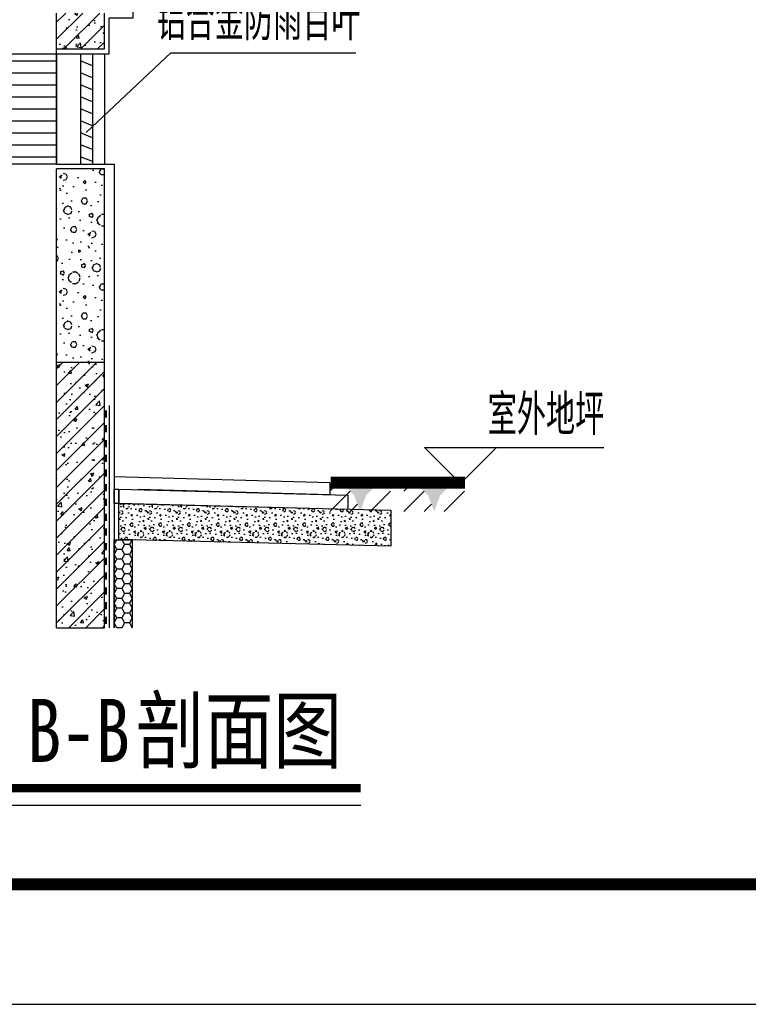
# Model space of a CAD drawing. Extents: x 797781 to 1255204, y 21234 to 1024248.
# Tile 141 of 256: x 934713 to 940791, y 163355 to 171571. Entities that reach past the tile are written whole.
import ezdxf

# ---------------------------------------------------------------- set-up
doc = ezdxf.new("R2010")
doc.units = 0
doc.header["$LTSCALE"] = 1000
doc.header["$MEASUREMENT"] = 0
for name, color, linetype in [('230303生产综合楼-平面图_t8$0$DIM_SYMB', 3, 'Continuous'), ('230303生产综合楼-平面图_t8$0$PUB_TITLE', 4, 'Continuous'), ('3T_BAR', 7, 'Continuous'), ('DIM_ELEV', 3, 'Continuous'), ('DIM_LEAD', 3, 'Continuous'), ('PUB_HATCH', 8, 'Continuous'), ('PUB_TEXT', 7, 'Continuous'), ('STAIR', 2, 'Continuous'), ('SURFACE', 6, 'Continuous'), ('WALL', 40, 'Continuous'), ('WINDOW', 4, 'Continuous')]:
    doc.layers.add(name, color=color, linetype=linetype)
doc.styles.add('230303生产综合楼-平面图_t8$0$-黑体', font='simhei.ttf', dxfattribs={"width": 0.8})
doc.styles.add('_TCH_DIM', font='SIMPLEX', dxfattribs={"bigfont": 'GBCBIG'})

# ---------------------------------------------------------------- blocks, each defined once
blk = doc.blocks.new('$LinePat$自然土壤')
at = {"color": 0}
for p, q in [((0, -90.00000000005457), (70.98591549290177, -19.01408450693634)), ((0, -300), (210.7368421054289, -89.26315789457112)), ((420.0000000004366, -300), (629.9999999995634, -90.00000000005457)), ((210.0000000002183, -300), (286.3636363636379, -223.6363636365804))]:
    blk.add_line(p, q, dxfattribs=at)
for points in [[(0, 0), (629.9999999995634, 0), (168.0000000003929, -44.99999999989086), (462.0000000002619, -44.99999999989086)], [(168.0000000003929, -44.99999999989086), (462.0000000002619, -44.99999999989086), (252.0000000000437, -131.9999999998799), (377.9999999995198, -131.9999999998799)], [(252.0000000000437, -131.9999999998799), (377.9999999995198, -131.9999999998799), (314.9999999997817, -300)]]:
    blk.add_solid(points, dxfattribs=at)
blk = doc.blocks.new('$LinePat$防水层1')
at = {"color": 0}
blk.add_solid([(150, 0), (450, 0), (150, -100), (450, -100)], dxfattribs=at)
at = {"layer": 'Defpoints'}
for p in [(0, 0), (600, 0)]:
    blk.add_point(p, dxfattribs=at)
blk = doc.blocks.new('$LinePat$聚苯板')
at = {"color": 0}
for p, q in [((14.84614977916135, -8.571428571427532), (0, 0)), ((29.6922995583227, 0), (14.84614977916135, -8.571428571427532)), ((14.84614977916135, -25.71428571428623), (0, -34.28571428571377)), ((14.84614977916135, -8.571428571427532), (14.84614977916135, -25.71428571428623)), ((29.6922995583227, -34.28571428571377), (14.84614977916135, -25.71428571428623)), ((0, -34.28571428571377), (0, -51.42857142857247)), ((0, -51.42857142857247), (14.84614977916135, -60)), ((14.84614977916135, -60), (29.6922995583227, -51.42857142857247))]:
    blk.add_line(p, q, dxfattribs=at)
blk = doc.blocks.new('A$C2F207896')
at = {"layer": 'PUB_HATCH'}
h = blk.add_hatch(dxfattribs=at)
h.set_pattern_fill('钢筋混凝土', color=256, scale=20, style=0)
h.set_pattern_definition([(45, (0, 809.3949615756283), (-35.35533905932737, 35.35533905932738), []), (49.99999999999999, (0, 809.3949615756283), (143.4520365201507, -12.55042699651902), [15, -165]), (355, (0, 809.3949615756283), (-27.7502667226, 150.4384267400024), [12, -132]), (100.4514, (11.954336, 808.3490935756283), (115.7018763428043, 137.8879084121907), [12.748038, -140.2284224]), (46.18420000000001, (0, 849.3949615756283), (213.4482097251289, -33.10380286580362), [22.49999999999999, -247.4999999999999]), (96.63560000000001, (17.787349, 846.6363001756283), (186.9325411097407, 194.8235741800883), [19.1220576, -210.3426]), (351.1842, (0, 849.3949615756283), (186.9323890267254, 194.8237201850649), [18, -198]), (21, (20, 839.3949615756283), (119.3814104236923, -80.52377813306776), [15, -165]), (326.0000000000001, (20, 839.3949615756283), (48.66306638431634, 145.0300090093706), [12, -132]), (71.4514, (29.9484466, 832.6846403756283), (168.044525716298, 64.50609934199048), [12.748038, -140.2284224]), (37.5, (0, 809.3949615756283), (2.431971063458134, 66.5787707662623), [0, -130.4, 0, -134, 0, -132.5]), (7.5, (0, 809.3949615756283), (52.61390748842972, 78.88234237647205), [0, -76.39999999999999, 0, -127.4, 0, -50.5]), (327.5, (-44.6, 809.3949615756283), (106.7644872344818, -4.510974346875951), [0, -50, 0, -156, 0, -207]), (317.5, (-64.6, 809.3949615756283), (116.6372338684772, 20.02099646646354), [0, -65, 0, -103.6, 0, -147])])
h.paths.add_polyline_path([(3109.987178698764, 2414.394544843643), (3109.987178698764, 2564.394544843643), (2909.987178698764, 2564.394544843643), (2909.987178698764, 2414.394544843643)])
h = blk.add_hatch(dxfattribs=at)
h.set_pattern_fill('加气混凝土', color=256, scale=20)
h.set_pattern_definition([(0, (919.3928127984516, -73.20000000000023), (120, 240), [0, -240]), (0, (778.9928127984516, -105.6000000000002), (120, 240), [0, -240]), (0, (856.9928127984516, -108.0000000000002), (120, 240), [0, -240]), (0, (942.1928127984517, -37.20000000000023), (120, 240), [0, -240]), (0, (842.5928127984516, -120.0000000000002), (120, 240), [0, -240]), (0, (966.1928127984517, 113.9999999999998), (120, 240), [0, -240]), (0, (892.9928127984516, 94.79999999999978), (120, 240), [0, -240]), (0, (931.3928127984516, 64.79999999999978), (120, 240), [0, -240]), (0, (735.7928127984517, 59.99999999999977), (120, 240), [0, -240]), (0, (853.3928127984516, 49.19999999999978), (120, 240), [0, -240]), (0, (807.7928127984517, -12.00000000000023), (120, 240), [0, -240]), (0, (810.1928127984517, -102.0000000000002), (120, 240), [0, -240]), (0, (900.1928127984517, -111.6000000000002), (120, 240), [0, -240]), (0, (966.1928127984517, -6.000000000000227), (120, 240), [0, -240]), (0, (741.7928127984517, -43.20000000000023), (120, 240), [0, -240]), (0, (762.1928127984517, -2.400000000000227), (120, 240), [0, -240]), (0, (855.7928127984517, -19.20000000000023), (120, 240), [0, -240]), (0, (822.1928127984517, -54.00000000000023), (120, 240), [0, -240]), (0, (802.9928127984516, 25.19999999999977), (120, 240), [0, -240]), (0, (832.9928127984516, 115.1999999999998), (120, 240), [0, -240]), (0, (751.3928127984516, -93.60000000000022), (120, 240), [0, -240]), (0, (883.3928127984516, 65.99999999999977), (120, 240), [0, -240]), (0, (771.7928127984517, 69.59999999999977), (120, 240), [0, -240]), (0, (752.5928127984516, 100.7999999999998), (120, 240), [0, -240]), (130.601294, (951.4499559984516, 38.85714239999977), (-599.9999933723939, 720.0000031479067), [10.5366216, -4414.844400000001]), (18.4349488, (934.3070991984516, 43.42857119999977), (599.9999977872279, 239.9999982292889), [10.842096, -1507.05116]), (90, (934.3070991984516, 33.14285759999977), (120, 240), [10.2857136, -469.71426]), (161.565051, (944.5928127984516, 29.71428479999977), (-600.0000030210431, 239.9999821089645), [10.842096, -1507.05116]), (53.1301023, (944.5928127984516, 29.71428479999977), (120.000000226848, 239.9999998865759), [11.428572, -1188.5714]), (135, (953.7356703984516, -92.57140800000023), (-120.0000145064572, 239.9999837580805), [9.697464, -669.12504]), (45, (940.0213839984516, -92.57140800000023), (119.9999992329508, 239.999999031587), [9.697464, -669.12504]), (135, (946.8785271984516, -99.42856800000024), (-120.0000145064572, 239.9999837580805), [9.697464, -669.12504]), (45, (946.8785271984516, -99.42856800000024), (119.9999992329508, 239.999999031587), [9.697464, -669.12504]), (116.565051, (838.3071087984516, 68.57142959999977), (-2.0877194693e-05, 479.9999869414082), [12.7775304, -255.5506]), (180, (832.5928287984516, 79.99999919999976), (-120, 240), [13.7142864, -226.2857]), (63.43494880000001, (813.1642527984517, 68.57142959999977), (1.0864581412e-06, 479.9999976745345), [12.7775304, -255.5506]), (116.565051, (818.8785327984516, 57.14285759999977), (-2.0877194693e-05, 479.9999869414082), [12.7775304, -255.5506]), (0, (818.8785327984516, 57.14285759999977), (120, 240), [13.7142864, -226.2857]), (63.43494880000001, (832.5928287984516, 57.14285759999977), (1.0864581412e-06, 479.9999976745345), [12.7775304, -255.5506]), (107.102728, (928.5928119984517, -12.57141600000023), (-359.9999862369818, 1200.000001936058), [15.5445384, -6513.161]), (143.972626, (924.0213831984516, 2.285714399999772), (-2279.999971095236, 1679.999998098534), [15.5445384, -3248.808]), (180, (911.4499551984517, 11.42857199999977), (-120, 240), [14.8571424, -225.14284]), (36.02737329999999, (884.0213847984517, 2.285714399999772), (2279.999983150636, 1679.999981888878), [15.5445384, -3248.808]), (71.56505109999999, (879.4499559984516, -11.42856000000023), (360.0000018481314, 1199.999997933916), [14.4561264, -1503.43712]), (107.102728, (884.0213847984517, -26.28571200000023), (-359.9999862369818, 1200.000001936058), [15.5445384, -6513.161]), (143.972626, (896.5928127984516, -35.42856000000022), (-2279.999971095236, 1679.999998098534), [15.5445384, -3248.808]), (0, (896.5928127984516, -35.42856000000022), (120, 240), [14.8571424, -225.14284]), (36.02737329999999, (911.4499551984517, -35.42856000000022), (2279.999983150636, 1679.999981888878), [15.5445384, -3248.808]), (71.56505109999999, (924.0213831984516, -26.28571200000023), (360.0000018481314, 1199.999997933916), [14.4561264, -1503.43712]), (150.255118, (930.8785263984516, 99.42857039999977), (-360.0000008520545, 239.9999970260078), [9.214008, -1925.72784]), (90, (922.8785271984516, 94.85714399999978), (120, 240), [9.1428576, -470.8571]), (29.7448813, (922.8785271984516, 94.85714399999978), (360.0000002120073, 239.9999988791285), [9.214008, -1925.72784]), (116.565051, (874.8785271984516, -70.85714400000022), (-2.0877194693e-05, 479.9999869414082), [12.7775304, -255.5506]), (168.690067, (869.1642423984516, -59.42856000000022), (-1080.00000080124, 239.9999939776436), [11.6549016, -2435.8742]), (41.18592510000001, (848.5928127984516, -65.14284000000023), (2999.999981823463, 2639.999976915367), [12.1487376, -5090.3208]), (90, (848.5928127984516, -76.57142400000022), (120, 240), [11.428572, -468.5714]), (138.814074, (857.7356703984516, -84.57141600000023), (-2999.999946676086, 2640.00001681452), [12.1487376, -5090.3208]), (16.6992442, (857.7356703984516, -84.57141600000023), (3959.999970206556, 1199.999987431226), [11.93178, -4999.415]), (60.94539590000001, (869.1642423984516, -81.14284800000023), (119.9999996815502, 239.9999978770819), [11.7664344, -4930.1358]), (109.983106, (774.3071007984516, 29.71428479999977), (-600.0000022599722, 1679.999995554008), [13.3768008, -5604.878999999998]), (155.556045, (769.7356767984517, 42.28571519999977), (-1560.000005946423, 719.9999850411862), [13.8091944, -5786.052599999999]), (24.4439547, (744.5928207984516, 42.28571519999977), (1560.000000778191, 719.9999965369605), [13.8091944, -5786.052599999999]), (70.0168934, (740.0213967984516, 29.71428479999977), (600.0000018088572, 1679.99999583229), [13.3768008, -5604.879]), (109.983106, (744.5928207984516, 17.14285679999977), (-600.0000022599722, 1679.999995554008), [13.3768008, -5604.878999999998]), (160.016893, (757.1642607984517, 12.57142799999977), (-600.0000003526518, 239.9999890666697), [13.3768008, -2795.751]), (19.9831065, (757.1642607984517, 12.57142799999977), (599.9999967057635, 239.9999996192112), [13.3768008, -2795.751]), (70.0168934, (769.7356767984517, 17.14285679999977), (600.0000018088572, 1679.99999583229), [13.3768008, -5604.879]), (122.005383, (863.4499551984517, 7.999999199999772), (-120.000016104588, 239.9999877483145), [10.7816928, -2253.3736]), (18.4349488, (847.4499567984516, 13.71428639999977), (599.9999977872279, 239.9999982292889), [10.842096, -1507.05116]), (90, (847.4499567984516, 3.428570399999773), (120, 240), [10.2857136, -469.71426]), (161.565051, (857.7356703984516, -2.274e-13), (-600.0000030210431, 239.9999821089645), [10.842096, -1507.05116]), (54.46232220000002, (857.7356703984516, -2.274e-13), (839.9999987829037, 1199.999998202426), [9.831228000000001, -4119.2846]), (116.565051, (793.7356767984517, -50.28571200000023), (-2.0877194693e-05, 479.9999869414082), [12.7775304, -255.5506]), (180, (788.0213967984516, -38.85712800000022), (-120, 240), [12.571428, -227.42856]), (59.0362434, (768.5928207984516, -50.28571200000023), (120.0000003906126, 239.999998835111), [13.3278912, -2785.528799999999]), (120.963756, (775.4499567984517, -61.71427200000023), (-120.0000163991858, 239.9999889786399), [13.3278912, -2785.5288]), (0, (775.4499567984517, -61.71427200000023), (120, 240), [12.571428, -227.42856]), (63.43494880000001, (788.0213967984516, -61.71427200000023), (1.0864581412e-06, 479.9999976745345), [12.7775304, -255.5506])])
h.paths.add_polyline_path([(3109.987178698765, 1914.394544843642), (2909.987178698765, 1914.394544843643), (2909.987178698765, 1107.239991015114), (3109.987178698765, 1107.239991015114)])
h = blk.add_hatch(dxfattribs=at)
h.set_pattern_fill('钢筋混凝土', color=256, scale=20, style=0)
h.set_pattern_definition([(45, (0, 0), (-35.35533905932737, 35.35533905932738), []), (49.99999999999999, (0, 0), (143.4520365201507, -12.55042699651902), [15, -165]), (355, (0, 0), (-27.7502667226, 150.4384267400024), [12, -132]), (100.4514, (11.954336, -1.045868), (115.7018763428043, 137.8879084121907), [12.748038, -140.2284224]), (46.18420000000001, (0, 40), (213.4482097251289, -33.10380286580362), [22.5, -247.5]), (96.63560000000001, (17.787349, 37.2413386), (186.9325411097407, 194.8235741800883), [19.1220576, -210.3426]), (351.1842, (0, 40), (186.9323890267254, 194.8237201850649), [18, -198]), (21, (20, 30), (119.3814104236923, -80.52377813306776), [15, -165]), (326.0000000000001, (20, 30), (48.66306638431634, 145.0300090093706), [12, -132]), (71.4514, (29.9484466, 23.2896788), (168.044525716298, 64.50609934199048), [12.748038, -140.2284224]), (37.5, (0, 0), (2.431971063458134, 66.5787707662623), [0, -130.4, 0, -134, 0, -132.5]), (7.5, (0, 0), (52.61390748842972, 78.88234237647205), [0, -76.39999999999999, 0, -127.4, 0, -50.5]), (327.5, (-44.6, 0), (106.7644872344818, -4.510974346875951), [0, -50, 0, -156, 0, -207]), (317.5, (-64.6, 0), (116.6372338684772, 20.02099646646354), [0, -65, 0, -103.6, 0, -147])])
h.paths.add_polyline_path([(3109.987178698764, -0.0004167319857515), (3109.987178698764, 1107.239991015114), (2909.987178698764, 1107.239991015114), (2909.987178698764, -0.0004167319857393)])
h = blk.add_hatch(dxfattribs=at)
h.set_pattern_fill('加气混凝土', color=256, scale=10, style=0)
h.set_pattern_definition([(7e-15, (-96730.36024339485, -28712.48477218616), (60, 120), [0, -120]), (7e-15, (-96800.56024339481, -28728.68477218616), (60, 120), [0, -120]), (7e-15, (-96761.56024339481, -28729.88477218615), (60, 120), [0, -120]), (7e-15, (-96718.96024339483, -28694.48477218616), (60, 120), [0, -120]), (7e-15, (-96768.76024339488, -28735.88477218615), (60, 120), [0, -120]), (7e-15, (-96706.96024339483, -28618.88477218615), (60, 120), [0, -120]), (7e-15, (-96743.56024339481, -28628.48477218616), (60, 120), [0, -120]), (7e-15, (-96724.36024339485, -28643.48477218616), (60, 120), [0, -120]), (7e-15, (-96822.16024339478, -28645.88477218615), (60, 120), [0, -120]), (7e-15, (-96763.36024339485, -28651.28477218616), (60, 120), [0, -120]), (7e-15, (-96786.16024339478, -28681.88477218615), (60, 120), [0, -120]), (7e-15, (-96784.96024339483, -28726.88477218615), (60, 120), [0, -120]), (7e-15, (-96739.96024339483, -28731.68477218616), (60, 120), [0, -120]), (7e-15, (-96706.96024339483, -28678.88477218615), (60, 120), [0, -120]), (7e-15, (-96819.16024339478, -28697.48477218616), (60, 120), [0, -120]), (7e-15, (-96808.96024339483, -28677.08477218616), (60, 120), [0, -120]), (7e-15, (-96762.16024339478, -28685.48477218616), (60, 120), [0, -120]), (7e-15, (-96778.96024339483, -28702.88477218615), (60, 120), [0, -120]), (7e-15, (-96788.56024339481, -28663.28477218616), (60, 120), [0, -120]), (7e-15, (-96773.56024339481, -28618.28477218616), (60, 120), [0, -120]), (7e-15, (-96814.36024339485, -28722.68477218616), (60, 120), [0, -120]), (7e-15, (-96748.36024339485, -28642.88477218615), (60, 120), [0, -120]), (7e-15, (-96804.16024339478, -28641.08477218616), (60, 120), [0, -120]), (7e-15, (-96813.76024339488, -28625.48477218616), (60, 120), [0, -120]), (130.601294, (-96714.33167179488, -28656.45620098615), (-299.9999966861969, 360.0000015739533), [5.2683108, -2207.4222]), (18.43494880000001, (-96722.90310019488, -28654.17048658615), (299.999998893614, 119.9999991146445), [5.421048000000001, -753.52558]), (90, (-96722.90310019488, -28659.31334338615), (60.00000000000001, 120), [5.1428568, -234.85713]), (161.565051, (-96717.76024339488, -28661.02762978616), (-300.0000015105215, 119.9999910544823), [5.421048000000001, -753.52558]), (53.1301023, (-96717.76024339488, -28661.02762978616), (60.00000011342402, 119.999999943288), [5.714286, -594.2856999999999]), (135, (-96713.18881459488, -28722.17047618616), (-60.00000725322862, 119.9999918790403), [4.848732, -334.56252]), (45.00000000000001, (-96720.04595779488, -28722.17047618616), (59.9999996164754, 119.9999995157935), [4.848732, -334.56252]), (135, (-96716.61738619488, -28725.59905618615), (-60.00000725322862, 119.9999918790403), [4.848732, -334.56252]), (45.00000000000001, (-96716.61738619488, -28725.59905618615), (59.9999996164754, 119.9999995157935), [4.848732, -334.56252]), (116.565051, (-96770.90309539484, -28641.59905738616), (-1.04385973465e-05, 239.9999934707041), [6.388765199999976, -127.7752999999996]), (180, (-96773.76023539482, -28635.88477258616), (-59.99999999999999, 120), [6.857143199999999, -113.14285]), (63.43494880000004, (-96783.47452339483, -28641.59905738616), (5.432290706e-07, 239.9999988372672), [6.388765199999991, -127.7752999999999]), (116.565051, (-96780.61738339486, -28647.31334338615), (-1.04385973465e-05, 239.9999934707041), [6.388765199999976, -127.7752999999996]), (7e-15, (-96780.61738339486, -28647.31334338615), (60, 120), [6.857143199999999, -113.14285]), (63.43494880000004, (-96773.76023539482, -28647.31334338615), (5.432290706e-07, 239.9999988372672), [6.388765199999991, -127.7752999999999]), (107.102728, (-96725.76024379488, -28682.17048018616), (-179.9999931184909, 600.0000009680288), [7.772269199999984, -3256.580499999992]), (143.972626, (-96728.04595819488, -28674.74191498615), (-1139.999985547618, 839.9999990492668), [7.7722692, -1624.404]), (180, (-96734.33167219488, -28670.17048618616), (-59.99999999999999, 120), [7.4285712, -112.57142]), (36.02737329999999, (-96748.04595739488, -28674.74191498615), (1139.999991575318, 839.9999909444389), [7.772269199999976, -1624.403999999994]), (71.56505109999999, (-96750.33167179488, -28681.59905218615), (180.0000009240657, 599.999998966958), [7.228063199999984, -751.718559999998]), (107.102728, (-96748.04595739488, -28689.02762818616), (-179.9999931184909, 600.0000009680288), [7.772269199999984, -3256.580499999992]), (143.972626, (-96741.76024339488, -28693.59905218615), (-1139.999985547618, 839.9999990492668), [7.7722692, -1624.404]), (7e-15, (-96741.76024339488, -28693.59905218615), (60, 120), [7.4285712, -112.57142]), (36.02737329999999, (-96734.33167219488, -28693.59905218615), (1139.999991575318, 839.9999909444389), [7.772269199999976, -1624.403999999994]), (71.56505109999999, (-96728.04595819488, -28689.02762818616), (180.0000009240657, 599.999998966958), [7.228063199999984, -751.718559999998]), (150.255118, (-96724.61738659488, -28626.17048698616), (-180.0000004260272, 119.9999985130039), [4.607004, -962.86392]), (90, (-96728.61738619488, -28628.45620018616), (60.00000000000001, 120), [4.5714288, -235.42855]), (29.74488130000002, (-96728.61738619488, -28628.45620018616), (180.0000001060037, 119.9999994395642), [4.607004, -962.86392]), (116.565051, (-96752.61738619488, -28711.31334418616), (-1.04385973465e-05, 239.9999934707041), [6.388765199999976, -127.7752999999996]), (168.690067, (-96755.47452859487, -28705.59905218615), (-540.0000004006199, 119.9999969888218), [5.8274508, -1217.9371]), (41.18592510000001, (-96765.76024339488, -28708.45619218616), (1499.999990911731, 1319.999988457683), [6.074368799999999, -2545.1604]), (90, (-96765.76024339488, -28714.17048418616), (60.00000000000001, 120), [5.714286, -234.2857]), (138.814074, (-96761.18881459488, -28718.17048018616), (-1499.999973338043, 1320.00000840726), [6.074368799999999, -2545.1604]), (16.6992442, (-96761.18881459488, -28718.17048018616), (1979.999985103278, 599.9999937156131), [5.965889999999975, -2499.707499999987]), (60.94539590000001, (-96755.47452859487, -28716.45619618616), (59.99999984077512, 119.999998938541), [5.883217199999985, -2465.067899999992]), (109.983106, (-96802.90309939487, -28661.02762978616), (-300.0000011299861, 839.9999977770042), [6.688400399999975, -2802.439499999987]), (155.556045, (-96805.18881139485, -28654.74191458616), (-780.0000029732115, 359.9999925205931), [6.9045972, -2893.0263]), (24.44395470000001, (-96817.76023939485, -28654.74191458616), (780.0000003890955, 359.9999982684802), [6.9045972, -2893.0263]), (70.01689340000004, (-96820.04595139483, -28661.02762978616), (300.0000009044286, 839.9999979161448), [6.688400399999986, -2802.439499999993]), (109.983106, (-96817.76023939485, -28667.31334378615), (-300.0000011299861, 839.9999977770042), [6.688400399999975, -2802.439499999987]), (160.016893, (-96811.4745193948, -28669.59905818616), (-300.0000001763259, 119.9999945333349), [6.688400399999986, -1397.875499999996]), (19.98310650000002, (-96811.4745193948, -28669.59905818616), (299.9999983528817, 119.9999998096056), [6.688400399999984, -1397.875499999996]), (70.01689340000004, (-96805.18881139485, -28667.31334378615), (300.0000009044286, 839.9999979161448), [6.688400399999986, -2802.439499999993]), (122.005383, (-96758.33167219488, -28671.88477258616), (-60.00000805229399, 119.9999938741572), [5.3908464, -1126.6868]), (18.43494880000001, (-96766.33167139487, -28669.02762898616), (299.999998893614, 119.9999991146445), [5.421048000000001, -753.52558]), (90, (-96766.33167139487, -28674.17048698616), (60.00000000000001, 120), [5.1428568, -234.85713]), (161.565051, (-96761.18881459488, -28675.88477218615), (-300.0000015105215, 119.9999910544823), [5.421048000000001, -753.52558]), (54.46232220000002, (-96761.18881459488, -28675.88477218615), (419.9999993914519, 599.9999991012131), [4.915614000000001, -2059.6423]), (116.565051, (-96793.18881139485, -28701.02762818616), (-1.04385973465e-05, 239.9999934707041), [6.388765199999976, -127.7752999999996]), (180, (-96796.04595139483, -28695.31333618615), (-59.99999999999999, 120), [6.285714, -113.71428]), (59.03624340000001, (-96805.76023939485, -28701.02762818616), (60.00000019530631, 119.9999994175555), [6.663945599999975, -1392.764399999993]), (120.963756, (-96802.33167139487, -28706.74190818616), (-60.00000819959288, 119.9999944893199), [6.6639456, -1392.7644]), (7e-15, (-96802.33167139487, -28706.74190818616), (60, 120), [6.285714, -113.71428]), (63.43494880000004, (-96796.04595139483, -28706.74190818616), (5.432290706e-07, 239.9999988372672), [6.388765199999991, -127.7752999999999])])
h.paths.add_polyline_path([(3169.987178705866, 368.5695862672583), (3169.987178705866, 518.5995832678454), (4304.11227913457, 489.9170812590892), (4304.11227913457, 339.8870842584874)])
at = {"const_width": 50}
blk.add_lwpolyline([(4052.801553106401, 604.9995832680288), (4612.735853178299, 604.9995832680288)], dxfattribs=at)
at = {"layer": '3T_BAR'}
for p, q in [((4049.987178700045, 604.9995832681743), (3149.987178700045, 628.9995832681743)), ((4049.987178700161, 554.9995832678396), (3249.987178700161, 576.9995832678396)), ((4049.987178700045, 604.9995832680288), (4049.987178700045, 554.9995832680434))]:
    blk.add_line(p, q, dxfattribs=at)
for points in [[(3169.987178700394, 518.5995832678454), (3149.987178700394, 518.5995832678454), (3149.987178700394, 578.5995832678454), (3169.987178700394, 578.5995832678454)], [(3169.987178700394, 578.5995832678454), (4124.112279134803, 553.5170812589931), (4124.112279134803, 493.5170812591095), (3169.987178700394, 518.5995832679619)], [(3169.987178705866, 368.5695862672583), (3169.987178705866, 518.5995832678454), (4304.11227913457, 489.9170812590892), (4304.11227913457, 339.8870842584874)]]:
    blk.add_lwpolyline(points, close=True, dxfattribs=at)
at = {"layer": 'STAIR', "color": 5}
for p, q in [((2584.28358509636, 2364.394544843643), (2909.987178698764, 2364.394544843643)), ((3059.987178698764, 2344.394544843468), (3009.987178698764, 2364.394544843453)), ((2584.28358509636, 2314.394544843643), (2909.987178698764, 2314.394544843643)), ((3059.987178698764, 2294.394544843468), (3009.987178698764, 2314.394544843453)), ((2584.28358509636, 2264.394544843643), (2909.987178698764, 2264.394544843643)), ((3059.987178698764, 2244.394544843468), (3009.987178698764, 2264.394544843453)), ((2584.28358509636, 2214.394544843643), (2909.987178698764, 2214.394544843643)), ((3059.987178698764, 2194.394544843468), (3009.987178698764, 2214.394544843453)), ((2584.28358509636, 2164.394544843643), (2909.987178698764, 2164.394544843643)), ((3059.987178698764, 2144.394544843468), (3009.987178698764, 2164.394544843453)), ((2584.28358509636, 2114.394544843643), (2909.987178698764, 2114.394544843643)), ((3059.987178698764, 2094.394544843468), (3009.987178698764, 2114.394544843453)), ((2584.28358509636, 2064.394544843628), (2909.987178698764, 2064.394544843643)), ((3059.987178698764, 2044.394544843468), (3009.987178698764, 2064.394544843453)), ((2584.28358509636, 2014.394544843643), (2909.987178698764, 2014.394544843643)), ((3059.987178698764, 1994.394544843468), (3009.987178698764, 2014.394544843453)), ((2584.28358509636, 1964.394544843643), (2909.987178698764, 1964.394544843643)), ((3059.987178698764, 1944.394544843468), (3009.987178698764, 1964.394544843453))]:
    blk.add_line(p, q, dxfattribs=at)
at = {"layer": 'STAIR'}
for p, q in [((2909.987178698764, 1934.394544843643), (3149.987178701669, 1934.39454483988)), ((3149.987178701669, 1934.39454483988), (3149.987178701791, -0.0004167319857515))]:
    blk.add_line(p, q, dxfattribs=at)
for points in [[(2909.987178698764, 2394.394544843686), (3128.579991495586, 2394.394544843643), (3128.579991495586, 2544.394544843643), (3228.579991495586, 2544.394544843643), (3228.579991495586, 2663.702903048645), (2584.28358509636, 2686.383083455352)], [(3149.987178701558, -0.0004167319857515), (3149.987178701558, 367.1786130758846), (3224.987178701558, 367.1786130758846), (3224.987178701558, -0.0004167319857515)]]:
    blk.add_lwpolyline(points, dxfattribs=at)
at = {"layer": 'SURFACE'}
for p, q in [((3109.987178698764, -0.0004167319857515), (3109.987178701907, 1854.394544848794)), ((3129.987178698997, -0.0004167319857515), (3129.987178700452, 927.1970640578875))]:
    blk.add_line(p, q, dxfattribs=at)
at = {"layer": 'WALL'}
for p, q in [((2909.987178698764, 2414.394544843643), (2909.987178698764, 2564.394544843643)), ((3109.987178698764, 2414.394544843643), (3109.987178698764, 2564.394544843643)), ((2909.987178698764, 2414.394544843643), (3109.987178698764, 2414.394544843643)), ((2909.987178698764, -0.0004167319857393), (2909.987178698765, 1914.394544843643)), ((3109.987178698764, 1914.394544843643), (2909.987178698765, 1914.394544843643)), ((3109.987178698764, -0.0004167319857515), (3109.987178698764, 1914.394544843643)), ((2909.987178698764, -0.0004167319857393), (3109.987178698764, -0.0004167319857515))]:
    blk.add_line(p, q, dxfattribs=at)
blk.add_lwpolyline([(2909.987178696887, 1107.239991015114), (3109.987178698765, 1107.239991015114)], dxfattribs=at)
at = {"layer": 'WINDOW'}
for p, q in [((3009.987178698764, 2394.394544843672), (3009.987178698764, 1934.394544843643)), ((3059.987178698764, 2394.394544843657), (3059.987178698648, 1934.394544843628))]:
    blk.add_line(p, q, dxfattribs=at)
for points in [[(2584.28358509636, 2394.394544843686), (2909.987178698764, 2394.394544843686), (2909.987178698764, 1934.394544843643), (2584.28358509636, 1934.394544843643)], [(2909.987178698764, 1934.394544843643), (2909.987178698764, 2414.394544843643)], [(3109.987178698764, 2394.394544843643), (3109.987178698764, 1934.394544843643)]]:
    blk.add_lwpolyline(points, dxfattribs=at)
at = {"layer": 'PUB_HATCH', "xscale": 0.4, "yscale": 0.4, "zscale": 0.4}
for p in [(4049.987178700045, 604.9995832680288), (4358.684283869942, 604.9995832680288)]:
    blk.add_blockref('$LinePat$自然土壤', p, dxfattribs=at)
at = {"layer": 'SURFACE'}
for name, p, xscale, yscale, zscale, rotation in [('$LinePat$防水层1', (3119.987178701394, 860.5878185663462), -0.1024509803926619, 0.1, 0.1, 269.9999999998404), ('$LinePat$防水层1', (3119.987178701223, 799.1172303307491), -0.1024509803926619, 0.1, 0.1, 269.9999999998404), ('$LinePat$防水层1', (3119.987178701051, 737.646642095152), -0.1024509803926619, 0.1, 0.1, 269.9999999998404), ('$LinePat$防水层1', (3119.98717870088, 676.1760538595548), -0.1024509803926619, 0.1, 0.1, 269.9999999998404), ('$LinePat$防水层1', (3119.987178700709, 614.7054656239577), -0.1024509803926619, 0.1, 0.1, 269.9999999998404), ('$LinePat$防水层1', (3119.987178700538, 553.2348773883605), -0.1024509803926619, 0.1, 0.1, 269.9999999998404), ('$LinePat$防水层1', (3119.987178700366, 491.7642891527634), -0.1024509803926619, 0.1, 0.1, 269.9999999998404), ('$LinePat$防水层1', (3119.987178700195, 430.2937009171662), -0.1024509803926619, 0.1, 0.1, 269.9999999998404), ('$LinePat$防水层1', (3119.987178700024, 368.8231126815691), -0.1024509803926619, 0.1, 0.1, 269.9999999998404), ('$LinePat$防水层1', (3119.987178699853, 307.352524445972), -0.1024509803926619, 0.1, 0.1, 269.9999999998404), ('$LinePat$聚苯板', (3224.987178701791, 326.3809430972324), -1.374015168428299, 1.25, 1.25, 270), ('$LinePat$防水层1', (3119.987178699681, 245.8819362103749), -0.1024509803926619, 0.1, 0.1, 269.9999999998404), ('$LinePat$聚苯板', (3224.987178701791, 285.5832731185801), -1.374015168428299, 1.25, 1.25, 270), ('$LinePat$聚苯板', (3224.987178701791, 244.7856031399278), -1.374015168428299, 1.25, 1.25, 270), ('$LinePat$防水层1', (3119.98717869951, 184.4113479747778), -0.1024509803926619, 0.1, 0.1, 269.9999999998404), ('$LinePat$聚苯板', (3224.987178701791, 203.9879331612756), -1.374015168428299, 1.25, 1.25, 270), ('$LinePat$防水层1', (3119.987178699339, 122.9407597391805), -0.1024509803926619, 0.1, 0.1, 269.9999999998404), ('$LinePat$聚苯板', (3224.987178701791, 163.1902631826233), -1.374015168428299, 1.25, 1.25, 270), ('$LinePat$聚苯板', (3224.987178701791, 122.392593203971), -1.374015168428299, 1.25, 1.25, 270), ('$LinePat$防水层1', (3119.987178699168, 61.4701715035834), -0.1024509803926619, 0.1, 0.1, 269.9999999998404), ('$LinePat$聚苯板', (3224.987178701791, 81.59492322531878), -1.374015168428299, 1.25, 1.25, 270), ('$LinePat$防水层1', (3119.987178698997, -0.0004167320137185), -0.1024509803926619, 0.1, 0.1, 269.9999999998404), ('$LinePat$聚苯板', (3224.987178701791, 40.79725324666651), -1.374015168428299, 1.25, 1.25, 270), ('$LinePat$聚苯板', (3224.987178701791, -0.0004167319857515), -1.374015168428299, 1.25, 1.25, 270)]:
    blk.add_blockref(name, p, dxfattribs=dict(at, xscale=xscale, yscale=yscale, zscale=zscale, rotation=rotation))

msp = doc.modelspace()

# ---------------------------------------------------------------- linework, layer by layer
at = {"layer": '230303生产综合楼-平面图_t8$0$DIM_SYMB', "const_width": 70}
msp.add_lwpolyline([(931749.3081568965, 165157.6587055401), (937557.8313636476, 165157.6587055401)], dxfattribs=at)
at = {"layer": '230303生产综合楼-平面图_t8$0$DIM_SYMB'}
msp.add_lwpolyline([(931749.3081568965, 165017.6587055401), (937557.8313636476, 165017.6587055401)], dxfattribs=at)
at = {"layer": '230303生产综合楼-平面图_t8$0$PUB_TITLE'}
msp.add_lwpolyline([(881593.4810862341, 163355.1132665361), (1007693.481086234, 163355.1132665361), (1007693.481086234, 222755.1132665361), (881593.4810862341, 222755.1132665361)], close=True, dxfattribs=at)
at = {"layer": '230303生产综合楼-平面图_t8$0$PUB_TITLE', "const_width": 100}
msp.add_lwpolyline([(884093.4810862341, 164355.1132665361), (1006693.481086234, 164355.1132665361), (1006693.481086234, 221755.1132665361), (884093.4810862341, 221755.1132665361)], close=True, dxfattribs=at)
at = {"layer": 'DIM_ELEV'}
for p, q in [((938089.3039485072, 168000.6032219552), (939585.3039485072, 168000.6032219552)), ((938389.3039485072, 167700.6032219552), (938089.3039485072, 168000.6032219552)), ((938389.3039485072, 167700.6032219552), (938689.3039485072, 168000.6032219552))]:
    msp.add_line(p, q, dxfattribs=at)
at = {"layer": 'DIM_LEAD'}
for p, q in [((935268.0518742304, 170630.5769688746), (935973.7623586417, 171294.7469354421)), ((935973.7623586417, 171294.7469354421), (937518.2000818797, 171294.7469354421))]:
    msp.add_line(p, q, dxfattribs=at)

# ---------------------------------------------------------------- block references
at = {"xscale": 2, "yscale": 2, "zscale": 2}
msp.add_blockref('A$C2F207896', (929200.8918912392, 166497.4432966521), dxfattribs=at)

# ---------------------------------------------------------------- texts
at = {"layer": 'PUB_TEXT', "style": '_TCH_DIM'}
for s, p in [('铝合金防雨百叶', (935853.8383797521, 171399.7469354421)), ('室外地坪', (938617.0060761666, 168105.6032219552))]:
    msp.add_text(s, height=337.5886524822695, dxfattribs=at).set_placement(p)
at = {"layer": 'PUB_TEXT', "style": '230303生产综合楼-平面图_t8$0$-黑体', "width": 0.8}
for s, p in [('剖面图', (935681.1225028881, 165377.4055409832)), ('B-B', (934773.7807307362, 165377.4055409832))]:
    msp.add_text(s, height=525.7383966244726, dxfattribs=at).set_placement(p)

doc.saveas('drawing.dxf')
